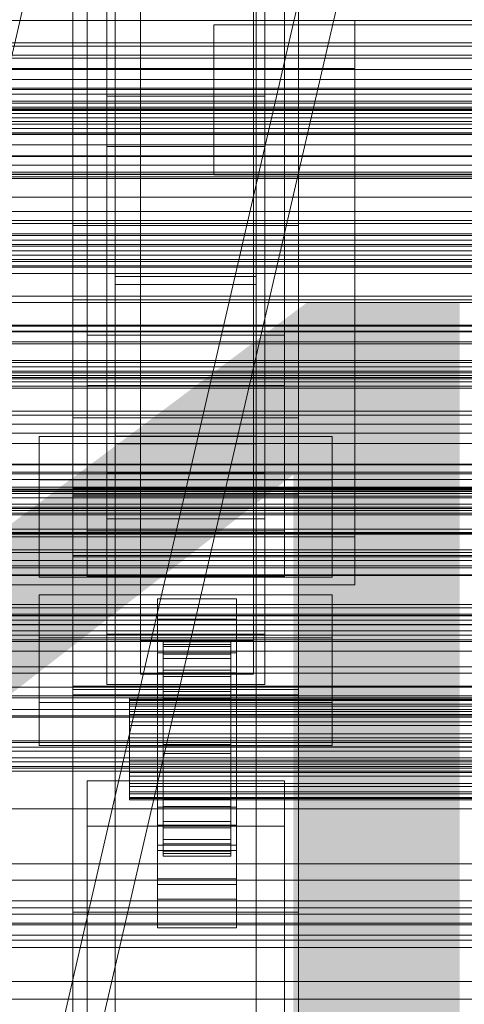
# Model space of a CAD drawing. Header units: millimetres. Extents: x -4738 to 65662, y -68080 to 6847.
# Tile 102 of 256: x -459 to -381, y -35074 to -34900. Entities that reach past the tile are written whole.
import ezdxf

# ---------------------------------------------------------------- set-up
doc = ezdxf.new("R2010")
doc.units = ezdxf.units.MM
for name, color, linetype, lineweight in [('COTAS_O', 1, 'Continuous', 0), ('COTAS_P', 1, 'Continuous', 0), ('frontal_briquetadora', 7, 'Continuous', 0), ('frontal_C01', 7, 'Continuous', 0), ('frontal_C02', 7, 'Continuous', 0), ('frontal_C03', 7, 'Continuous', 0), ('frontal_mezcladora', 7, 'Continuous', 0), ('frontal_secador', 7, 'Continuous', 0)]:
    doc.layers.add(name, color=color, linetype=linetype, lineweight=lineweight)
doc.dimstyles.new('R19_100', dxfattribs={"dimtxt": 250, "dimasz": 150, "dimexe": 150, "dimexo": 80, "dimgap": 100, "dimtad": 1, "dimtih": 1, "dimtoh": 1, "dimdsep": 46, "dimcen": 0.09, "dimadec": 0, "dimazin": 0, "dimtfac": 1, "dimtdec": 4, "dimtofl": 0, "dimtmove": 0, "dimatfit": 3, "dimfxl": 1, "dimtolj": 1, "dimtzin": 0, "dimarcsym": 0})

# ---------------------------------------------------------------- blocks, each defined once
blk = doc.blocks.new('DIM_R31_46')
at = {"layer": 'COTAS_P'}
for p, q in [((-4100, -35030), (-4219.91, -35921.98)), ((140, -35600), (20.09, -36491.98)), ((-4219.91, -35921.98), (-4065.25, -35897.36)), ((20.09, -36491.98), (-4219.91, -35921.98)), ((-4219.91, -35921.98), (-4077.24, -35986.56)), ((20.09, -36491.98), (-122.58, -36427.39)), ((20.09, -36491.98), (-134.57, -36516.59))]:
    blk.add_line(p, q, dxfattribs=at)
blk.add_text('4278.14 P', height=250, rotation=172.3434, dxfattribs=at).set_placement((-2113.24, -36306.08))
blk = doc.blocks.new('DIM_R31_50')
at = {"layer": 'COTAS_O'}
for p, q in [((-1850, -34900), (-1850, -35600)), ((-150, -34900), (-150, -35600)), ((-1850, -35600), (-1700, -35555)), ((-150, -35600), (-300, -35555)), ((-150, -35600), (-1850, -35600)), ((-1850, -35600), (-1700, -35645)), ((-150, -35600), (-300, -35645))]:
    blk.add_line(p, q, dxfattribs=at)
blk.add_text('1700 O', height=250, rotation=180, dxfattribs=at).set_placement((-1000, -35700))
blk = doc.blocks.new('DIM_R31_51')
at = {"layer": 'COTAS_O'}
for p, q in [((-650, -33700), (50, -33700)), ((50, -33700), (5, -33850)), ((50, -34900), (50, -33700)), ((50, -33700), (95, -33850)), ((50, -34900), (5, -34750)), ((50, -34900), (95, -34750)), ((-650, -34900), (50, -34900))]:
    blk.add_line(p, q, dxfattribs=at)
blk.add_text('1200 O', height=250, rotation=90, dxfattribs=at).set_placement((-50, -34300))
blk = doc.blocks.new('DIM_R31_52')
at = {"layer": 'COTAS_O'}
for p, q in [((-650, -34200), (-500, -34155)), ((650, -34200), (500, -34155)), ((-650, -34900), (-650, -34200)), ((-650, -34200), (650, -34200)), ((-650, -34200), (-500, -34245)), ((650, -34200), (500, -34245)), ((650, -34900), (650, -34200))]:
    blk.add_line(p, q, dxfattribs=at)
blk.add_text('1300 O', height=250, dxfattribs=at).set_placement((0, -34100))
blk = doc.blocks.new('DIM_R31_54')
at = {"layer": 'COTAS_O'}
for p, q in [((-1480, -35300), (-1330, -35255)), ((490, -35300), (340, -35255)), ((-1480, -36000), (-1480, -35300)), ((-1480, -35300), (490, -35300)), ((-1480, -35300), (-1330, -35345)), ((490, -35300), (340, -35345)), ((490, -36000), (490, -35300))]:
    blk.add_line(p, q, dxfattribs=at)
blk.add_text('1970 O', height=250, dxfattribs=at).set_placement((-495, -35200))
blk = doc.blocks.new('DIM_R31_56')
at = {"layer": 'COTAS_O'}
for p, q in [((-1400, -35300), (-1250, -35255)), ((1400, -35300), (1250, -35255)), ((-1400, -36000), (-1400, -35300)), ((-1400, -35300), (1400, -35300)), ((-1400, -35300), (-1250, -35345)), ((1400, -35300), (1250, -35345)), ((1400, -36000), (1400, -35300))]:
    blk.add_line(p, q, dxfattribs=at)
blk.add_text('2800 O', height=250, dxfattribs=at).set_placement((0, -35200))

msp = doc.modelspace()

# ---------------------------------------------------------------- linework, layer by layer
at = {"layer": 'frontal_briquetadora'}
for p, q in [((-490, -34940), (340, -34940)), ((-490, -34940), (490, -34940)), ((-490, -34940), (-320, -34940)), ((-1330, -34950), (340, -34950)), ((-1330, -34950), (-320, -34950))]:
    msp.add_line(p, q, dxfattribs=at)
at = {"layer": 'frontal_C01'}
for p, q in [((-707.595, -35975), (-390, -34599.343)), ((-450, -34970.428), (-450, -34646.889)), ((-410, -34646.889), (-410, -34970.428)), ((-450, -35018.576), (-450, -34695.038)), ((-450, -35019.521), (-450, -34695.982)), ((-410, -35018.576), (-410, -34695.038)), ((-410, -34695.982), (-410, -35019.521)), ((-442.5, -35304.951), (-442.5, -34702.151)), ((-417.5, -34702.151), (-417.5, -35304.951)), ((-447.5, -34990.458), (-447.5, -34711.197)), ((-412.5, -34711.197), (-412.5, -34990.458)), ((-447.5, -34998.546), (-447.5, -34719.286)), ((-412.5, -34998.546), (-412.5, -34719.286)), ((-442.5, -35331.131), (-442.5, -34728.332)), ((-417.5, -35331.131), (-417.5, -34728.332)), ((-450, -35058.04), (-450, -34734.501)), ((-410, -35058.04), (-410, -34734.501)), ((-444, -34980.234), (-444, -34885.653)), ((-416, -34885.653), (-416, -34980.234)), ((-444, -34893.741), (-444, -34988.322)), ((-416, -34988.322), (-416, -34893.741)), ((-410, -34970.428), (-450, -34970.428)), ((-450, -34970.428), (-450, -35018.576)), ((-450, -35293.967), (-450, -34970.428)), ((-410, -35018.576), (-410, -34970.428)), ((-410, -34970.428), (-410, -35293.967)), ((-456, -34990.98), (-456, -34973.724)), ((-456, -34973.724), (-404, -34973.724)), ((-456, -34981.428), (-456, -34973.724)), ((-404, -34973.724), (-404, -34990.98)), ((-404, -34973.724), (-404, -34981.428)), ((-416, -34980.234), (-444, -34980.234)), ((-444, -34980.234), (-444, -34988.322)), ((-416, -34988.322), (-416, -34980.234)), ((-404, -34981.428), (-456, -34981.428)), ((-456, -34981.428), (-456, -34998.684)), ((-404, -34998.684), (-404, -34981.428)), ((-450, -34995.08), (-450, -34984.295)), ((-450, -34984.295), (450, -34984.295)), ((-450, -35017.999), (-450, -34984.295)), ((-444, -34988.322), (-416, -34988.322)), ((-525.279, -34991.04), (525.279, -34991.04)), ((-404, -34990.98), (-456, -34990.98)), ((-456, -34990.98), (-456, -34998.684)), ((-412.5, -34990.458), (-447.5, -34990.458)), ((-447.5, -34990.458), (-447.5, -34998.546)), ((-412.5, -34998.546), (-412.5, -34990.458)), ((-404, -34998.684), (-404, -34990.98)), ((450, -34995.08), (-450, -34995.08)), ((-450, -34995.08), (-450, -35028.784)), ((-456, -34998.684), (-404, -34998.684)), ((-447.5, -34998.546), (-412.5, -34998.546)), ((450, -35017.999), (-450, -35017.999)), ((-450, -35017.999), (-450, -35028.784)), ((-450, -35018.576), (-410, -35018.576)), ((-450, -35342.115), (-450, -35018.576)), ((-410, -35342.115), (-410, -35018.576)), ((-410, -35019.521), (-450, -35019.521)), ((-450, -35019.521), (-450, -35058.04)), ((-450, -35343.06), (-450, -35019.521)), ((-410, -35058.04), (-410, -35019.521)), ((-410, -35019.521), (-410, -35343.06)), ((-450, -35028.784), (450, -35028.784)), ((-525.279, -35033.04), (525.279, -35033.04)), ((-447.5, -35042.824), (-447.5, -35034.736)), ((-447.5, -35034.736), (-412.5, -35034.736)), ((-447.5, -35313.997), (-447.5, -35034.736)), ((-412.5, -35034.736), (-412.5, -35042.824)), ((-412.5, -35034.736), (-412.5, -35313.997)), ((-412.5, -35042.824), (-447.5, -35042.824)), ((-447.5, -35322.085), (-447.5, -35042.824)), ((-412.5, -35322.085), (-412.5, -35042.824)), ((-450, -35058.04), (-410, -35058.04)), ((-450, -35381.578), (-450, -35058.04)), ((-410, -35381.578), (-410, -35058.04))]:
    msp.add_line(p, q, dxfattribs=at)
at = {"layer": 'frontal_C02'}
for p, q in [((-442.5, -34946.786), (-442.5, -34407.76)), ((-417.5, -34407.76), (-417.5, -34946.786)), ((-442.5, -34973.672), (-442.5, -34434.646)), ((-417.5, -34973.672), (-417.5, -34434.646)), ((-450, -34936.365), (-450, -34578.704)), ((-410, -34578.704), (-410, -34936.365)), ((-450, -34984.093), (-450, -34626.431)), ((-410, -34984.093), (-410, -34626.431)), ((-450, -35117.436), (-450, -34759.774)), ((-410, -34759.774), (-410, -35117.436)), ((-447.5, -34955.758), (-447.5, -34774.394)), ((-412.5, -34774.394), (-412.5, -34955.758)), ((-447.5, -34964.7), (-447.5, -34783.336)), ((-412.5, -34964.7), (-412.5, -34783.336)), ((-450, -35155.618), (-450, -34797.956)), ((-410, -35155.618), (-410, -34797.956)), ((-658.964, -35975), (-397, -34840.309)), ((-651.964, -35975), (-390, -34840.309)), ((-438, -35009.912), (-438, -34862.689)), ((-418, -34862.689), (-418, -35009.912)), ((-438, -34868.65), (-438, -35015.873)), ((-418, -35015.873), (-418, -34868.65)), ((-425, -34915.909), (-425, -34900.768)), ((-425, -34900.768), (425, -34900.768)), ((-425, -34912.223), (-425, -34900.768)), ((425, -34912.223), (-425, -34912.223)), ((-425, -34912.223), (-425, -34927.364)), ((-444, -34922.355), (-444, -34913.413)), ((-444, -34913.413), (-416, -34913.413)), ((-444, -35008.764), (-444, -34913.413)), ((-416, -34913.413), (-416, -34922.355)), ((-416, -34913.413), (-416, -35008.764)), ((425, -34915.909), (-425, -34915.909)), ((-425, -34915.909), (-425, -34927.364)), ((-416, -34922.355), (-444, -34922.355)), ((-444, -34922.355), (-444, -35017.705)), ((-416, -35017.705), (-416, -34922.355)), ((-679.4, -34927.256), (679.4, -34927.256)), ((-425, -34927.364), (425, -34927.364)), ((-410, -34936.365), (-450, -34936.365)), ((-450, -34936.365), (-450, -34984.093)), ((-450, -35294.027), (-450, -34936.365)), ((-410, -34984.093), (-410, -34936.365)), ((-410, -34936.365), (-410, -35294.027)), ((-417.5, -34945.388), (-442.5, -34945.388)), ((-442.5, -34945.388), (-442.5, -34975.07)), ((-442.5, -35121.685), (-442.5, -34945.388)), ((-417.5, -34975.07), (-417.5, -34945.388)), ((-417.5, -34945.388), (-417.5, -35121.685)), ((-442.5, -34973.672), (-442.5, -34946.786)), ((-442.5, -34946.786), (-417.5, -34946.786)), ((-417.5, -34946.786), (-417.5, -34973.672)), ((-450, -34961.417), (-450, -34949.495)), ((-450, -34949.495), (450, -34949.495)), ((-450, -34982.905), (-450, -34949.495)), ((-412.5, -34955.758), (-447.5, -34955.758)), ((-447.5, -34955.758), (-447.5, -34964.7)), ((-412.5, -34964.7), (-412.5, -34955.758)), ((450, -34961.417), (-450, -34961.417)), ((-450, -34961.417), (-450, -34994.827)), ((-447.5, -34964.7), (-412.5, -34964.7)), ((-679.4, -34969.256), (679.4, -34969.256)), ((-417.5, -34973.672), (-442.5, -34973.672)), ((-442.5, -34975.07), (-417.5, -34975.07)), ((-442.5, -35151.368), (-442.5, -34975.07)), ((-417.5, -35151.368), (-417.5, -34975.07)), ((450, -34982.905), (-450, -34982.905)), ((-450, -34982.905), (-450, -34994.827)), ((-450, -34984.093), (-410, -34984.093)), ((-450, -35341.755), (-450, -34984.093)), ((-410, -35341.755), (-410, -34984.093)), ((-450, -34994.827), (450, -34994.827)), ((-456, -35020.863), (-456, -35001.788)), ((-456, -35001.788), (-404, -35001.788)), ((-456, -35009.424), (-456, -35001.788)), ((-404, -35001.788), (-404, -35020.863)), ((-404, -35001.788), (-404, -35009.424)), ((-435, -35006.094), (-435, -35002.517)), ((-435, -35002.517), (-421, -35002.517)), ((-435, -35042.608), (-435, -35002.517)), ((-421, -35002.517), (-421, -35006.094)), ((-421, -35002.517), (-421, -35042.608)), ((-421, -35006.094), (-435, -35006.094)), ((-435, -35006.094), (-435, -35046.185)), ((-421, -35046.185), (-421, -35006.094)), ((-416, -35008.764), (-444, -35008.764)), ((-444, -35008.764), (-444, -35017.705)), ((-416, -35017.705), (-416, -35008.764)), ((-404, -35009.424), (-456, -35009.424)), ((-456, -35009.424), (-456, -35028.499)), ((-418, -35009.912), (-438, -35009.912)), ((-438, -35009.912), (-438, -35015.873)), ((-434, -35020.127), (-434, -35010.136)), ((-434, -35010.136), (-434, -35010.582)), ((-434, -35010.136), (-422, -35010.136)), ((-434, -35010.983), (-434, -35010.136)), ((-434, -35020.339), (-434, -35010.582)), ((-434, -35010.582), (-434, -35012.291)), ((-434, -35010.582), (-422, -35010.582)), ((-422, -35010.582), (-422, -35010.136)), ((-422, -35010.136), (-422, -35020.127)), ((-422, -35010.136), (-422, -35010.983)), ((-422, -35012.291), (-422, -35010.582)), ((-422, -35010.582), (-422, -35020.339)), ((-418, -35015.873), (-418, -35009.912)), ((-404, -35028.499), (-404, -35009.424)), ((-435, -35015.632), (-435, -35012.055)), ((-435, -35012.055), (-421, -35012.055)), ((-435, -35052.146), (-435, -35012.055)), ((-434, -35020.529), (-434, -35010.983)), ((-434, -35010.983), (-422, -35010.983)), ((-434, -35013.067), (-434, -35010.983)), ((-434, -35021.148), (-434, -35012.291)), ((-434, -35012.291), (-434, -35015.147)), ((-434, -35012.291), (-422, -35012.291)), ((-422, -35010.983), (-422, -35020.529)), ((-422, -35010.983), (-422, -35013.067)), ((-422, -35015.147), (-422, -35012.291)), ((-422, -35012.291), (-422, -35021.148)), ((-421, -35012.055), (-421, -35015.632)), ((-421, -35012.055), (-421, -35052.146)), ((-434, -35021.516), (-434, -35013.067)), ((-434, -35013.067), (-422, -35013.067)), ((-434, -35016.245), (-434, -35013.067)), ((-422, -35013.067), (-422, -35021.516)), ((-422, -35013.067), (-422, -35016.245)), ((-421, -35015.632), (-435, -35015.632)), ((-435, -35015.632), (-435, -35055.723)), ((-434, -35022.501), (-434, -35015.147)), ((-434, -35015.147), (-434, -35018.956)), ((-434, -35015.147), (-422, -35015.147)), ((-422, -35018.956), (-422, -35015.147)), ((-422, -35015.147), (-422, -35022.501)), ((-421, -35055.723), (-421, -35015.632)), ((-438, -35015.873), (-418, -35015.873)), ((-434, -35023.021), (-434, -35016.245)), ((-434, -35016.245), (-422, -35016.245)), ((-434, -35020.3), (-434, -35016.245)), ((-422, -35016.245), (-422, -35023.021)), ((-422, -35016.245), (-422, -35020.3)), ((-444, -35017.705), (-416, -35017.705)), ((-434, -35024.305), (-434, -35018.956)), ((-434, -35018.956), (-434, -35023.457)), ((-434, -35018.956), (-422, -35018.956)), ((-422, -35023.457), (-422, -35018.956)), ((-422, -35018.956), (-422, -35024.305)), ((-404, -35020.863), (-456, -35020.863)), ((-456, -35020.863), (-456, -35028.499)), ((-440, -35020.529), (-440, -35020.127)), ((-440, -35020.127), (-440, -35020.339)), ((-440, -35020.127), (440, -35020.127)), ((-440, -35020.339), (-440, -35021.148)), ((-440, -35020.339), (440, -35020.339)), ((-440, -35021.516), (-440, -35020.529)), ((-440, -35020.529), (440, -35020.529)), ((-434, -35020.339), (-434, -35020.127)), ((-422, -35020.127), (-434, -35020.127)), ((-434, -35020.127), (-434, -35020.529)), ((-434, -35024.942), (-434, -35020.3)), ((-434, -35020.3), (-422, -35020.3)), ((-434, -35024.956), (-434, -35020.3)), ((-434, -35021.148), (-434, -35020.339)), ((-422, -35020.339), (-434, -35020.339)), ((-422, -35020.529), (-434, -35020.529)), ((-434, -35020.529), (-434, -35021.516)), ((-422, -35020.127), (-422, -35020.339)), ((-422, -35020.529), (-422, -35020.127)), ((-422, -35020.3), (-422, -35024.942)), ((-422, -35020.3), (-422, -35024.956)), ((-422, -35020.339), (-422, -35021.148)), ((-422, -35021.516), (-422, -35020.529)), ((-404, -35028.499), (-404, -35020.863)), ((-440, -35021.148), (-440, -35022.501)), ((-440, -35021.148), (440, -35021.148)), ((-440, -35023.021), (-440, -35021.516)), ((-440, -35021.516), (440, -35021.516)), ((-440, -35022.501), (-440, -35024.305)), ((-440, -35022.501), (440, -35022.501)), ((-434, -35022.501), (-434, -35021.148)), ((-422, -35021.148), (-434, -35021.148)), ((-422, -35021.516), (-434, -35021.516)), ((-434, -35021.516), (-434, -35023.021)), ((-434, -35024.305), (-434, -35022.501)), ((-422, -35022.501), (-434, -35022.501)), ((-422, -35021.148), (-422, -35022.501)), ((-422, -35023.021), (-422, -35021.516)), ((-422, -35022.501), (-422, -35024.305)), ((-440, -35024.942), (-440, -35023.021)), ((-440, -35023.021), (440, -35023.021)), ((-440, -35024.305), (-440, -35026.437)), ((-440, -35024.305), (440, -35024.305)), ((-422, -35023.021), (-434, -35023.021)), ((-434, -35023.021), (-434, -35024.942)), ((-434, -35023.457), (-434, -35026.437)), ((-422, -35023.457), (-434, -35023.457)), ((-434, -35023.457), (-434, -35028.344)), ((-434, -35026.437), (-434, -35024.305)), ((-422, -35024.305), (-434, -35024.305)), ((-422, -35024.942), (-422, -35023.021)), ((-422, -35026.437), (-422, -35023.457)), ((-422, -35028.344), (-422, -35023.457)), ((-422, -35024.305), (-422, -35026.437)), ((-440, -35027.148), (-440, -35024.942)), ((-440, -35024.942), (440, -35024.942)), ((-422, -35024.942), (-434, -35024.942)), ((-434, -35024.942), (-434, -35027.148)), ((-434, -35027.148), (-434, -35024.956)), ((-434, -35024.956), (-422, -35024.956)), ((-434, -35029.896), (-434, -35024.956)), ((-422, -35027.148), (-422, -35024.942)), ((-422, -35024.956), (-422, -35027.148)), ((-422, -35024.956), (-422, -35029.896)), ((-440, -35026.437), (-440, -35028.752)), ((440, -35026.437), (-440, -35026.437)), ((-440, -35029.487), (-440, -35027.148)), ((-440, -35027.148), (440, -35027.148)), ((-434, -35026.437), (-422, -35026.437)), ((-434, -35028.752), (-434, -35026.437)), ((-422, -35027.148), (-434, -35027.148)), ((-434, -35027.148), (-434, -35029.487)), ((-422, -35026.437), (-422, -35028.752)), ((-422, -35029.487), (-422, -35027.148)), ((-456, -35028.499), (-404, -35028.499)), ((-440, -35028.752), (-440, -35031.092)), ((-440, -35028.752), (440, -35028.752)), ((-440, -35031.802), (-440, -35029.487)), ((-440, -35029.487), (440, -35029.487)), ((-434, -35028.752), (-434, -35028.344)), ((-434, -35028.344), (-434, -35033.284)), ((-434, -35028.344), (-422, -35028.344)), ((-434, -35031.092), (-434, -35028.752)), ((-422, -35028.752), (-434, -35028.752)), ((-434, -35029.487), (-434, -35029.896)), ((-422, -35029.487), (-434, -35029.487)), ((-434, -35029.487), (-434, -35031.802)), ((-422, -35033.284), (-422, -35028.344)), ((-422, -35028.344), (-422, -35028.752)), ((-422, -35028.752), (-422, -35031.092)), ((-422, -35029.896), (-422, -35029.487)), ((-422, -35031.802), (-422, -35029.487)), ((-440, -35031.092), (-440, -35033.298)), ((-440, -35031.092), (440, -35031.092)), ((-434, -35029.896), (-422, -35029.896)), ((-434, -35034.783), (-434, -35029.896)), ((-434, -35033.298), (-434, -35031.092)), ((-434, -35031.092), (-434, -35033.284)), ((-422, -35031.092), (-434, -35031.092)), ((-422, -35029.896), (-422, -35034.783)), ((-422, -35033.284), (-422, -35031.092)), ((-422, -35031.092), (-422, -35033.298)), ((-440, -35033.934), (-440, -35031.802)), ((-440, -35031.802), (440, -35031.802)), ((-434, -35031.802), (-434, -35034.783)), ((-422, -35031.802), (-434, -35031.802)), ((-434, -35031.802), (-434, -35033.934)), ((-422, -35034.783), (-422, -35031.802)), ((-422, -35033.934), (-422, -35031.802)), ((-440, -35033.298), (-440, -35035.219)), ((-440, -35033.298), (440, -35033.298)), ((-440, -35035.738), (-440, -35033.934)), ((-440, -35033.934), (440, -35033.934)), ((-434, -35033.284), (-434, -35037.94)), ((-434, -35033.284), (-422, -35033.284)), ((-434, -35035.219), (-434, -35033.298)), ((-434, -35033.298), (-434, -35037.94)), ((-422, -35033.298), (-434, -35033.298)), ((-434, -35033.934), (-434, -35039.284)), ((-422, -35033.934), (-434, -35033.934)), ((-434, -35033.934), (-434, -35035.738)), ((-434, -35034.783), (-422, -35034.783)), ((-434, -35039.284), (-434, -35034.783)), ((-422, -35037.94), (-422, -35033.284)), ((-422, -35037.94), (-422, -35033.298)), ((-422, -35033.298), (-422, -35035.219)), ((-422, -35039.284), (-422, -35033.934)), ((-422, -35035.738), (-422, -35033.934)), ((-422, -35034.783), (-422, -35039.284)), ((-440, -35035.219), (-440, -35036.724)), ((-440, -35035.219), (440, -35035.219)), ((-440, -35037.091), (-440, -35035.738)), ((-440, -35035.738), (440, -35035.738)), ((-440, -35036.724), (-440, -35037.711)), ((-440, -35036.724), (440, -35036.724)), ((-434, -35036.724), (-434, -35035.219)), ((-434, -35035.219), (-434, -35041.995)), ((-422, -35035.219), (-434, -35035.219)), ((-434, -35035.738), (-434, -35043.092)), ((-422, -35035.738), (-434, -35035.738)), ((-434, -35035.738), (-434, -35037.091)), ((-434, -35037.711), (-434, -35036.724)), ((-434, -35036.724), (-434, -35045.173)), ((-422, -35036.724), (-434, -35036.724)), ((-422, -35041.995), (-422, -35035.219)), ((-422, -35035.219), (-422, -35036.724)), ((-422, -35043.092), (-422, -35035.738)), ((-422, -35037.091), (-422, -35035.738)), ((-422, -35045.173), (-422, -35036.724)), ((-422, -35036.724), (-422, -35037.711)), ((-440, -35037.901), (-440, -35037.091)), ((-440, -35037.091), (440, -35037.091)), ((-440, -35037.711), (-440, -35038.112)), ((-440, -35037.711), (440, -35037.711)), ((-440, -35038.112), (-440, -35037.901)), ((-440, -35037.901), (440, -35037.901)), ((-440, -35038.112), (440, -35038.112)), ((-434, -35037.091), (-434, -35045.949)), ((-422, -35037.091), (-434, -35037.091)), ((-434, -35037.091), (-434, -35037.901)), ((-434, -35038.112), (-434, -35037.711)), ((-434, -35037.711), (-434, -35047.256)), ((-422, -35037.711), (-434, -35037.711)), ((-434, -35037.901), (-434, -35047.658)), ((-422, -35037.901), (-434, -35037.901)), ((-434, -35037.901), (-434, -35038.112)), ((-434, -35037.94), (-434, -35041.995)), ((-434, -35037.94), (-422, -35037.94)), ((-434, -35038.112), (-434, -35048.104)), ((-422, -35038.112), (-434, -35038.112)), ((-422, -35045.949), (-422, -35037.091)), ((-422, -35037.901), (-422, -35037.091)), ((-422, -35047.256), (-422, -35037.711)), ((-422, -35037.711), (-422, -35038.112)), ((-422, -35047.658), (-422, -35037.901)), ((-422, -35038.112), (-422, -35037.901)), ((-422, -35041.995), (-422, -35037.94)), ((-422, -35048.104), (-422, -35038.112)), ((-435, -35053.157), (-435, -35039.447)), ((-435, -35039.447), (-421, -35039.447)), ((-435, -35047.083), (-435, -35039.447)), ((-434, -35039.284), (-422, -35039.284)), ((-434, -35043.092), (-434, -35039.284)), ((-422, -35039.284), (-422, -35043.092)), ((-421, -35039.447), (-421, -35053.157)), ((-421, -35039.447), (-421, -35047.083)), ((-434, -35041.995), (-434, -35045.173)), ((-434, -35041.995), (-422, -35041.995)), ((-422, -35045.173), (-422, -35041.995)), ((-421, -35042.608), (-435, -35042.608)), ((-435, -35042.608), (-435, -35046.185)), ((-434, -35043.092), (-422, -35043.092)), ((-434, -35045.949), (-434, -35043.092)), ((-422, -35043.092), (-422, -35045.949)), ((-421, -35046.185), (-421, -35042.608)), ((-434, -35045.173), (-434, -35047.256)), ((-434, -35045.173), (-422, -35045.173)), ((-422, -35047.256), (-422, -35045.173)), ((-435, -35046.185), (-421, -35046.185)), ((-421, -35047.083), (-435, -35047.083)), ((-435, -35047.083), (-435, -35060.793)), ((-434, -35045.949), (-422, -35045.949)), ((-434, -35047.658), (-434, -35045.949)), ((-422, -35045.949), (-422, -35047.658)), ((-421, -35060.793), (-421, -35047.083)), ((-434, -35047.256), (-434, -35048.104)), ((-434, -35047.256), (-422, -35047.256)), ((-434, -35047.658), (-422, -35047.658)), ((-434, -35048.104), (-434, -35047.658)), ((-434, -35048.104), (-422, -35048.104)), ((-422, -35048.104), (-422, -35047.256)), ((-422, -35047.658), (-422, -35048.104)), ((-421, -35052.146), (-435, -35052.146)), ((-435, -35052.146), (-435, -35055.723)), ((-421, -35055.723), (-421, -35052.146)), ((-421, -35053.157), (-435, -35053.157)), ((-435, -35053.157), (-435, -35060.793)), ((-421, -35060.793), (-421, -35053.157)), ((-435, -35055.723), (-421, -35055.723)), ((-435, -35060.793), (-421, -35060.793))]:
    msp.add_line(p, q, dxfattribs=at)
at = {"layer": 'frontal_C03'}
for p, q in [((1250, -34915.372), (-1250, -34915.372)), ((1250, -34915.689), (-1250, -34915.689)), ((1250, -34916.483), (-1250, -34916.483)), ((-1250, -34917.247), (1250, -34917.247)), ((1250, -34918.37), (-1250, -34918.37)), ((1250, -34919.134), (-1250, -34919.134)), ((1250, -34919.928), (-1250, -34919.928)), ((1250, -34920.245), (-1250, -34920.245)), ((1250, -34937.83), (-1250, -34937.83)), ((1250, -34938.147), (-1250, -34938.147)), ((1250, -34938.941), (-1250, -34938.941)), ((-1250, -34939.705), (1250, -34939.705)), ((1250, -34940.828), (-1250, -34940.828)), ((1250, -34941.592), (-1250, -34941.592)), ((1250, -34942.386), (-1250, -34942.386)), ((1250, -34942.702), (-1250, -34942.702)), ((-1699.4, -34948.899), (1699.4, -34948.899)), ((-1496, -34954.179), (1496, -34954.179)), ((1496, -34955.078), (-1496, -34955.078)), ((1250, -34956.965), (-1250, -34956.965)), ((1250, -34957.342), (-1250, -34957.342)), ((1250, -34960.288), (-1250, -34960.288)), ((1250, -34960.604), (-1250, -34960.604)), ((1250, -34961.393), (-1250, -34961.393)), ((1250, -34961.398), (-1250, -34961.398)), ((-1250, -34962.162), (1250, -34962.162)), ((1250, -34962.466), (-1250, -34962.466)), ((1250, -34963.285), (-1250, -34963.285)), ((1250, -34964.049), (-1250, -34964.049)), ((1250, -34964.843), (-1250, -34964.843)), ((1250, -34965.16), (-1250, -34965.16)), ((1250, -34969.952), (-1250, -34969.952)), ((1250, -34971.557), (-1250, -34971.557)), ((1496, -34978.662), (-1496, -34978.662)), ((1496, -34978.78), (-1496, -34978.78)), ((1496, -34980.046), (-1496, -34980.046)), ((1496, -34980.381), (-1496, -34980.381)), ((-1250, -34981.338), (1250, -34981.338)), ((1496, -34982.72), (-1496, -34982.72)), ((1496, -34983.222), (-1496, -34983.222)), ((1250, -34982.745), (-1250, -34982.745)), ((1250, -34983.062), (-1250, -34983.062)), ((1250, -34983.231), (-1250, -34983.231)), ((1250, -34983.856), (-1250, -34983.856)), ((-1250, -34984.62), (1250, -34984.62)), ((1250, -34985.743), (-1250, -34985.743)), ((-1496, -34986.279), (1496, -34986.279)), ((1496, -34986.87), (-1496, -34986.87)), ((1250, -34986.507), (-1250, -34986.507)), ((1250, -34987.301), (-1250, -34987.301)), ((1250, -34987.618), (-1250, -34987.618)), ((-1699.4, -34990.899), (1699.4, -34990.899)), ((1496, -34990.179), (-1496, -34990.179)), ((1496, -34990.77), (-1496, -34990.77)), ((1496, -34993.827), (-1496, -34993.827)), ((1496, -34994.328), (-1496, -34994.328)), ((1250, -34993.818), (-1250, -34993.818)), ((1250, -34995.711), (-1250, -34995.711)), ((1496, -34996.668), (-1496, -34996.668)), ((1496, -34997.003), (-1496, -34997.003)), ((1496, -34998.269), (-1496, -34998.269)), ((1496, -34998.387), (-1496, -34998.387)), ((1250, -35005.203), (-1250, -35005.203)), ((1250, -35005.492), (-1250, -35005.492)), ((1250, -35005.519), (-1250, -35005.519)), ((1250, -35006.313), (-1250, -35006.313)), ((-1250, -35007.078), (1250, -35007.078)), ((1250, -35007.097), (-1250, -35007.097)), ((1250, -35008.201), (-1250, -35008.201)), ((1250, -35008.965), (-1250, -35008.965)), ((1250, -35009.759), (-1250, -35009.759)), ((1250, -35010.075), (-1250, -35010.075)), ((1250, -35014.583), (-1250, -35014.583)), ((1250, -35015.655), (-1250, -35015.655)), ((1250, -35019.707), (-1250, -35019.707)), ((1250, -35020.083), (-1250, -35020.083)), ((1250, -35027.661), (-1250, -35027.661)), ((1250, -35027.977), (-1250, -35027.977)), ((1250, -35028.771), (-1250, -35028.771)), ((-1250, -35029.535), (1250, -35029.535)), ((1250, -35030.658), (-1250, -35030.658)), ((1250, -35031.422), (-1250, -35031.422)), ((1250, -35032.216), (-1250, -35032.216)), ((1250, -35032.533), (-1250, -35032.533)), ((1250, -35056.043), (-1250, -35056.043)), ((1250, -35057.295), (-1250, -35057.295)), ((1250, -35058.401), (-1250, -35058.401)), ((1250, -35062.11), (-1250, -35062.11)), ((1250, -35064.28), (-1250, -35064.28)), ((1250, -35070.303), (-1250, -35070.303)), ((1250, -35073.452), (-1250, -35073.452))]:
    msp.add_line(p, q, dxfattribs=at)
at = {"layer": 'frontal_mezcladora'}
for p, q in [((-750, -34900), (750, -34900)), ((-750, -34900), (-400, -34900)), ((-600, -34900), (600, -34900)), ((-400, -34908.5), (-400, -34900)), ((-750, -34908.5), (-400, -34908.5)), ((-400, -34991.5), (-400, -34908.5)), ((-750, -34910.5), (750, -34910.5)), ((-750, -34991.5), (-400, -34991.5)), ((-400, -35000), (-400, -34991.5)), ((-750, -35000), (-400, -35000)), ((-750, -35049.5), (750, -35049.5)), ((-750, -35060), (750, -35060))]:
    msp.add_line(p, q, dxfattribs=at)
at = {"layer": 'frontal_secador'}
for p, q in [((1250, -34904), (-1250, -34904)), ((1250, -34904.545), (-1250, -34904.545)), ((1250, -34906.144), (-1250, -34906.144)), ((1250, -34906.709), (-1250, -34906.709)), ((1250, -34908.686), (-1250, -34908.686)), ((1320, -34912), (-1320, -34912)), ((1320, -34912.273), (-1320, -34912.273)), ((1250, -34912), (-1250, -34912)), ((1320, -34913.072), (-1320, -34913.072)), ((1320, -34914.343), (-1320, -34914.343)), ((1320, -34916), (-1320, -34916)), ((1250, -34914.651), (-1250, -34914.651)), ((1250, -34915.859), (-1250, -34915.859)), ((1320, -34917.929), (-1320, -34917.929)), ((-1320, -34920), (1320, -34920)), ((-1250, -34920), (1250, -34920)), ((1320, -34922.071), (-1320, -34922.071)), ((1320, -34924), (-1320, -34924)), ((1250, -34924.141), (-1250, -34924.141)), ((1320, -34925.657), (-1320, -34925.657)), ((1320, -34926.928), (-1320, -34926.928)), ((1320, -34927.727), (-1320, -34927.727)), ((1320, -34928), (-1320, -34928)), ((1250, -34927.285), (-1250, -34927.285)), ((1250, -34928), (-1250, -34928)), ((1250, -34931.314), (-1250, -34931.314)), ((1250, -34933.856), (-1250, -34933.856)), ((1250, -34935.455), (-1250, -34935.455)), ((1250, -34936), (-1250, -34936)), ((1360, -34943.5), (-1360, -34943.5)), ((1250, -34943.75), (-1250, -34943.75)), ((1360, -34944.863), (-1360, -34944.863)), ((1360, -34948.859), (-1360, -34948.859)), ((-1250, -34950), (1250, -34950)), ((-1245, -34950), (1245, -34950)), ((1245, -34954), (-1245, -34954)), ((1360, -34955.216), (-1360, -34955.216)), ((1250, -34962.924), (-1250, -34962.924)), ((1360, -34963.5), (-1360, -34963.5)), ((1360, -34973.147), (-1360, -34973.147)), ((-1250, -34975), (1250, -34975)), ((-1360, -34983.5), (1360, -34983.5)), ((-1250, -34983.5), (1250, -34983.5)), ((1360, -34993.853), (-1360, -34993.853)), ((1360, -35003.5), (-1360, -35003.5)), ((1250, -35004.076), (-1250, -35004.076)), ((1360, -35011.784), (-1360, -35011.784)), ((1360, -35018.141), (-1360, -35018.141)), ((1360, -35022.137), (-1360, -35022.137)), ((1360, -35023.5), (-1360, -35023.5)), ((1250, -35023.25), (-1250, -35023.25)), ((1250, -35039.715), (-1250, -35039.715)), ((1250, -35052.349), (-1250, -35052.349)), ((1250, -35060.291), (-1250, -35060.291)), ((1250, -35063), (-1250, -35063))]:
    msp.add_line(p, q, dxfattribs=at)

# ---------------------------------------------------------------- dimensions: what is measured, and where the dimension line sits
at = {"layer": 'COTAS_O'}
for p1, p2, distance, picture, middle in [((-650, -34900), (-650, -33700), -700, 'DIM_R31_51', (50, -34300)), ((-650, -34900), (650, -34900), 700, 'DIM_R31_52', (0, -34200)), ((-150, -34900), (-1850, -34900), 700, 'DIM_R31_50', (-1000, -35600)), ((-1480, -36000), (490, -36000), 700, 'DIM_R31_54', (-495, -35300)), ((-1400, -36000), (1400, -36000), 700, 'DIM_R31_56', (0, -35300))]:
    dim = msp.add_aligned_dim(p1=p1, p2=p2, distance=distance, text='<> O', dimstyle='R19_100', dxfattribs=at)
    dim.commit()
    dim.dimension.update_dxf_attribs({"geometry": picture, "text_midpoint": middle})
at = {"layer": 'COTAS_P'}
dim = msp.add_aligned_dim(p1=(140, -35600), p2=(-4100, -35030), distance=900, text='<> P', dimstyle='R19_100', dxfattribs=at)
dim.commit()
dim.dimension.update_dxf_attribs({"geometry": 'DIM_R31_46', "text_midpoint": (-2099.912, -36206.976)})

doc.saveas('drawing.dxf')
